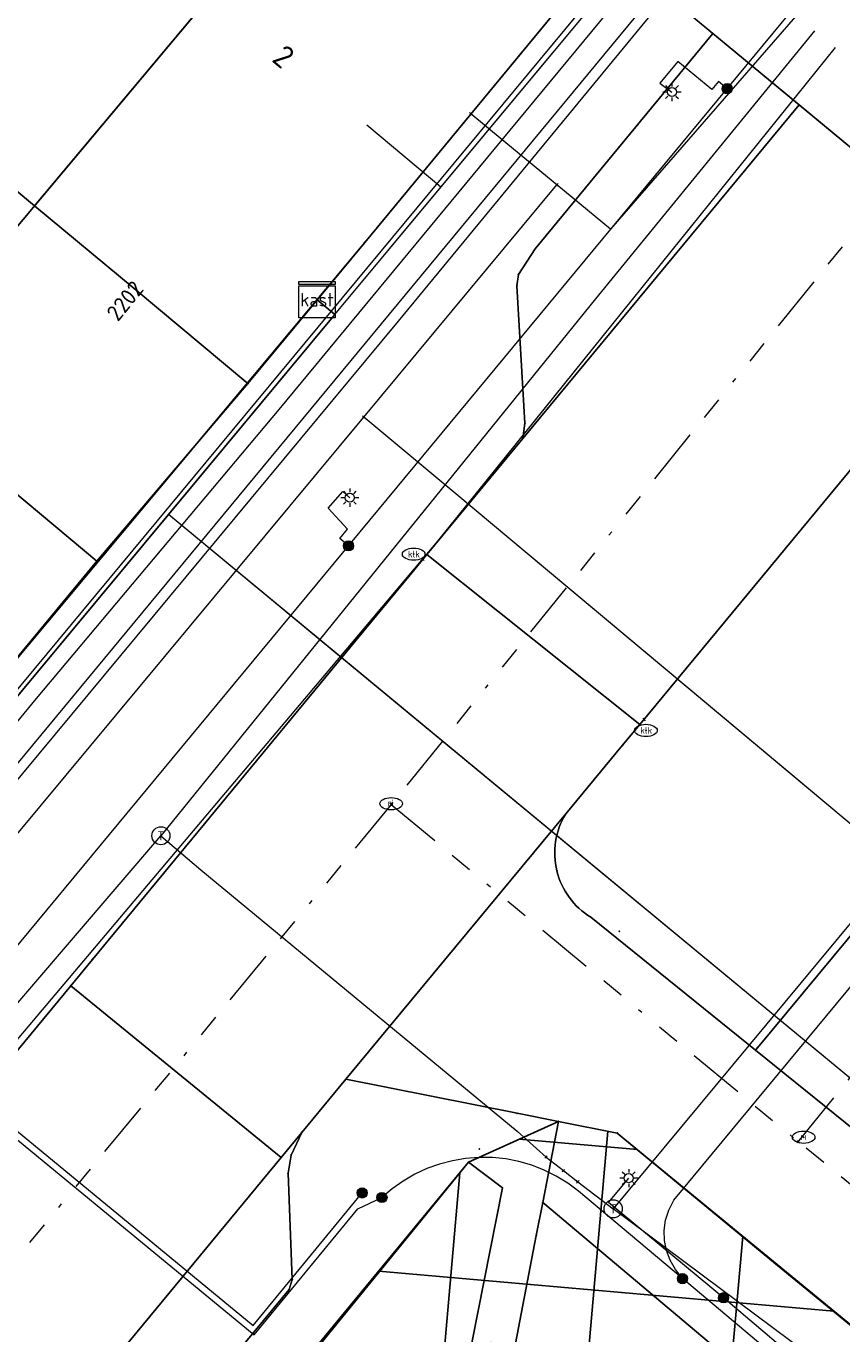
# Model space of a CAD drawing. Header units: metres. Extents: x 94073 to 94369, y 474661 to 474834.
# Tile 17 of 20: x 94174 to 94193, y 474790 to 474819. Entities that reach past the tile are written whole.
import ezdxf
from ezdxf.enums import TextEntityAlignment as Align
from ezdxf.lldxf.tags import DXFTag

# ---------------------------------------------------------------- set-up
doc = ezdxf.new("R2010")
doc.units = ezdxf.units.M
doc.linetypes.add('RI-OVERIG-SO', pattern=[17, 5, -2, 2, -2, 0, -2, 2, -2])
for name, color, linetype in [('A-Klic', 7, 'Continuous'), ('B-WE-AL-PLAATSBEPALINGSPUNT-G', 252, 'Continuous'), ('B-WE-KG-GRENS_PERCEEL-T18', 1, 'Continuous'), ('B-WE-OG-BEBOUWING_HUISNUMMER-T18', 2, 'Continuous'), ('N-Begrenzing speelplek', 10, 'Continuous')]:
    doc.layers.add(name, color=color, linetype=linetype)
for name, color, linetype, lineweight in [('B-WE-GR-BEPLANTING_CULTUUR_HEESTERS-G', 96, 'Continuous', 18), ('B-WE-GR-GROENVOORZIENING-G', 96, 'Continuous', 18), ('B-WE-IE-MEUBILAIR-S', 252, 'Continuous', 18), ('B-WE-KG-GRENS_KADASTRAAL-G', 150, 'KG-KADASTRAAL-SO', 18), ('B-WE-KG-GRENS_PERCEEL-G', 150, 'KG-PERCEEL-SO', 18), ('B-WE-KG-KADASTRAAL_PAND-G', 3, 'Continuous', 18), ('B-WE-KL-DATA-G', 90, 'KL-DATA-N', 20), ('B-WE-KL-DATA_HULPSTUK-S', 90, 'Continuous', 20), ('B-WE-KL-DATA_KABELBED-G', 90, 'Continuous', 20), ('B-WE-KL-DATA_MANTELBUIS-G', 90, 'Continuous', 20), ('B-WE-KL-ET_LS-G', 190, 'KL-LS-N', 20), ('B-WE-KL-ET_LS_HULPSTUK-S', 190, 'Continuous', 20), ('B-WE-KL-ET_MS-G', 130, 'KL-MS-N', 20), ('B-WE-KL-GAS_LD-G', 50, 'KL-GAS-LD-N', 20), ('B-WE-KL-GAS_LD_HULPSTUK-S', 50, 'Continuous', 20), ('B-WE-KL-GAS_LD_MANTELBUIS-G', 50, 'Continuous', 20), ('B-WE-KL-WATER-G', 170, 'KL-WATER-N', 20), ('B-WE-OG-TERREIN_ERF-G', 252, 'Continuous', 18), ('B-WE-RI-VRIJVERVAL-G', 210, 'RI-OVERIG-SO', 18), ('B-WE-RI-VRIJVERVAL_HULPSTUK-S', 210, 'Continuous', 25), ('B-WE-VH-HALFVERHARDING-G', 252, 'Continuous', 18), ('B-WE-VH-OPENVERHARDING_BETONSTRAATSTEEN-G', 252, 'Continuous', 18), ('B-WE-VH-OPENVERHARDING_TEGEL-G', 252, 'Continuous', 18)]:
    doc.layers.add(name, color=color, linetype=linetype, lineweight=lineweight)
doc.styles.add('NLCS-ISO', font='txt')
doc.styles.get("Standard").update_dxf_attribs({"font": 'arial.ttf'})
tags = doc.linetypes.add('KG-KADASTRAAL-SO', pattern='A,5.5,-2,["K",Standard,S=1.8,R=0,X=0,Y=-0.9],-2,5.5,-2,[5,NLCS.SHX,S=0.75,R=0,X=0,Y=0],-2', length=19).pattern_tags.tags
tags[6] = DXFTag(74, 10)
tags = doc.linetypes.add('KG-PERCEEL-SO', pattern='A,5.5,-2,["P",Standard,S=1.8,R=0,X=-0.5,Y=-0.9],-2,5.5,-2,[5,NLCS.SHX,S=0.75,R=0,X=0,Y=0],-2', length=19).pattern_tags.tags
tags[6] = DXFTag(74, 10)
tags = doc.linetypes.add('KL-DATA-N', pattern='A,4,-1,[101,NLCS.shx,S=0.5,R=0,X=0,Y=0],-1,4,-1,["D",Standard,S=1,R=0,X=-0.25,Y=-0.5],-1.5', length=12.5).pattern_tags.tags
tags[18] = DXFTag(74, 10)
tags = doc.linetypes.add('KL-GAS-LD-N', pattern='A,4,-1,[69,NLCS.shx,S=0.5,R=0,X=0,Y=0],-1,4,-1,["L",Standard,S=1,R=0,X=0.25,Y=-0.5],-2', length=13).pattern_tags.tags
tags[18] = DXFTag(74, 10)
tags = doc.linetypes.add('KL-LS-N', pattern='A,4,-1,[103,NLCS.shx,S=0.75,R=0,X=0,Y=0],-1,4,-1,["L",Standard,S=1,R=0,X=0,Y=-0.5],-2', length=13).pattern_tags.tags
tags[18] = DXFTag(74, 10)
tags = doc.linetypes.add('KL-MS-N', pattern='A,4,-1,[103,NLCS.shx,S=0.75,R=0,X=0,Y=0],-1,4,-1,["M",Standard,S=1,R=0,X=0,Y=-0.5],-2', length=13).pattern_tags.tags
tags[18] = DXFTag(74, 10)
doc.linetypes.add('KL-WATER-N', pattern='A,7,-0.5,[168,NLCS.shx,S=0.75,R=0,X=0.75,Y=0],-2', length=9.5)

# ---------------------------------------------------------------- blocks, each defined once
blk = doc.blocks.new('SIE-MEUBILAIR_PUT_KOLK-SO')
blk.add_ellipse((0, 0), major_axis=(1.25, 0), ratio=0.54)
at = {"style": 'NLCS-ISO'}
blk.add_text('klk', height=0.75, dxfattribs=at).set_placement((0.03, 0), align=Align.MIDDLE_CENTER)
blk = doc.blocks.new('SIE-MEUBILAIR_PUT_RIOOLPUT-SO')
blk.add_ellipse((0, 0), major_axis=(1.25, 0), ratio=0.54)
at = {"style": 'NLCS-ISO'}
blk.add_text('ri', height=0.75, dxfattribs=at).set_placement((-0.04, 0.07), align=Align.MIDDLE_CENTER)
blk = doc.blocks.new('SKL-WTB_HULP_T STUK-SO')
at = {"color": 0, "linetype": 'ByBlock', "lineweight": 18}
blk.add_circle((0, 0), 1, dxfattribs=at)
at = {"color": 0, "linetype": 'ByBlock', "lineweight": -2, "style": 'NLCS-ISO'}
blk.add_text('T', height=1, dxfattribs=at).set_placement((0, 0), align=Align.MIDDLE_CENTER)
at = {"color": 0, "linetype": 'ByBlock', "lineweight": 18, "style": 'NLCS-ISO', "flags": 1}
for tag, p in [('TYPE', (1.5, 0)), ('LABEL', (1.5, -1.5)), ('OMSCHRIJVING', (1.5, -3))]:
    blk.add_attdef(tag, p, '', height=1, dxfattribs=at)
blk = doc.blocks.new('SKL-WTB_HULP_OVERIG-SO')
at = {"color": 0, "linetype": 'ByBlock', "lineweight": 18}
for points in [[(-0.14, 0.14), (0.14, -0.14)], [(0.14, 0.14), (-0.14, -0.14)]]:
    blk.add_lwpolyline(points, dxfattribs=at)
at = {"color": 0, "linetype": 'ByBlock', "lineweight": 18, "style": 'NLCS-ISO', "flags": 1}
for tag, p in [('TYPE', (1.5, 0)), ('LABEL', (1.5, -1.5)), ('OMSCHRIJVING', (1.5, -3))]:
    blk.add_attdef(tag, p, '', height=1, dxfattribs=at)
blk = doc.blocks.new('SIE-MEUBILAIR_PAAL_LICHTMAST-SO')
for points in [[(-0.62, 0), (-1, 0)], [(-0.71, 0.71), (-0.44, 0.44)], [(0, 1), (0, 0.62)], [(0.44, 0.44), (0.71, 0.71)], [(1, 0), (0.62, 0)], [(-0.71, -0.71), (-0.44, -0.44)], [(0, -0.62), (0, -1)], [(0.44, -0.44), (0.71, -0.71)]]:
    blk.add_lwpolyline(points)
blk.add_circle((0, 0), 0.5)
blk = doc.blocks.new('SKL-WTB_HULP_MOF-SO')
at = {"linetype": 'ByBlock', "lineweight": 18}
h = blk.add_hatch(color=0, dxfattribs=at)
h.dxf.hatch_style = 1
h.paths.add_polyline_path([(-0.5625, 0, 1), (0.5625, 0, 1)])
at = {"color": 0, "linetype": 'ByBlock', "lineweight": 18}
blk.add_circle((0, 0), 0.5625, dxfattribs=at)
at = {"color": 0, "linetype": 'ByBlock', "lineweight": 18, "style": 'NLCS-ISO', "flags": 1}
for tag, p in [('TYPE', (1.5, 0)), ('LABEL', (1.5, -1.5)), ('OMSCHRIJVING', (1.5, -3))]:
    blk.add_attdef(tag, p, '', height=1, dxfattribs=at)
blk = doc.blocks.new('SRI-HULP_OVERIG-SO')
at = {"color": 0, "linetype": 'ByBlock', "lineweight": 18}
for points in [[(-0.14, 0.14), (0.14, -0.14)], [(0.14, 0.14), (-0.14, -0.14)]]:
    blk.add_lwpolyline(points, dxfattribs=at)
at = {"color": 0, "linetype": 'ByBlock', "lineweight": 18, "style": 'NLCS-ISO', "flags": 1}
for tag, p in [('TYPE', (1.5, 0)), ('LABEL', (1.5, -1.5)), ('OMSCHRIJVING', (1.5, -3))]:
    blk.add_attdef(tag, p, '', height=1, dxfattribs=at)
blk = doc.blocks.new('SKL-WTB_HULP_KAST-SO')
at = {"color": 0, "linetype": 'ByBlock', "lineweight": 18}
for points in [[(-2, 2), (2, 2), (2, 1.68), (-2, 1.68)], [(-2, 1.52), (2, 1.52), (2, -2), (-2, -2)]]:
    blk.add_lwpolyline(points, close=True, dxfattribs=at)
at = {"color": 0, "linetype": 'ByBlock', "lineweight": 18, "style": 'NLCS-ISO'}
blk.add_text('kast', height=1.5, dxfattribs=at).set_placement((0, 0), align=Align.MIDDLE_CENTER)
at = {"color": 0, "linetype": 'ByBlock', "lineweight": 18, "style": 'NLCS-ISO', "flags": 1}
for tag, p in [('TYPE', (2.5, 0)), ('LABEL', (2.5, -1.5)), ('OMSCHRIJVING', (2.5, -3))]:
    blk.add_attdef(tag, p, '', height=1, dxfattribs=at)
blk = doc.blocks.new('A$C8e28291b')
at = {"layer": 'B-WE-KL-DATA-G', "ltscale": 0.25, "flags": 128}
for points in [[(94188.559, 474821.752), (94171.076, 474800.695), (94167.731, 474796.425), (94162.68, 474800.516)], [(94180.901, 474813.144), (94181.294, 474812.817), (94188.665, 474821.667)], [(94180.901, 474813.144), (94181.294, 474812.817), (94188.665, 474821.667)], [(94180.901, 474813.144), (94181.294, 474812.817), (94188.665, 474821.667)], [(94180.901, 474813.144), (94181.294, 474812.817), (94188.665, 474821.667)], [(94180.901, 474813.144), (94181.294, 474812.817), (94188.665, 474821.667)], [(94180.901, 474813.144), (94181.294, 474812.817), (94188.665, 474821.667)], [(94189.356, 474821.116), (94168.8, 474796.3), (94155.1, 474779.8), (94154.6, 474779.1), (94154.3, 474778.2), (94153.9, 474774.3), (94152.3, 474771.7), (94152.2, 474771.5), (94152, 474771.3), (94151.9, 474771.1), (94151.6, 474770.9), (94151.4, 474770.8), (94151.1, 474770.6), (94150.9, 474770.5), (94150.6, 474770.4), (94150.4, 474770.3), (94150, 474770.3), (94149.8, 474770.3), (94149.4, 474770.3), (94149.2, 474770.3), (94149, 474770.3), (94148.9, 474770.4), (94148.5, 474770.5), (94148.3, 474770.6), (94148, 474770.8), (94147.8, 474770.9), (94147.5, 474771.1), (94147.4, 474771.3), (94147.3, 474771.4), (94130.732, 474784.849)], [(94180.901, 474813.144), (94181.294, 474812.817), (94183.64, 474815.634), (94182, 474817)], [(94180.901, 474813.144), (94181.294, 474812.817), (94170.672, 474800.064), (94151.891, 474777.271), (94154.482, 474775.137), (94135.946, 474752.761), (94101.646, 474711.38), (94088.81, 474719.964), (94082.052, 474724.479), (94078.855, 474719.693), (94078.19, 474720.165), (94078.907, 474721.174)], [(94180.901, 474813.144), (94181.294, 474812.817), (94170.672, 474800.064), (94168.002, 474796.824), (94151.998, 474810.009)], [(94180.901, 474813.144), (94181.294, 474812.817), (94170.672, 474800.064), (94168.002, 474796.824), (94151.998, 474810.009)], [(94180.901, 474813.144), (94181.294, 474812.817), (94170.672, 474800.064), (94168.002, 474796.824), (94151.998, 474810.009)], [(94180.901, 474813.144), (94181.294, 474812.817), (94170.672, 474800.064), (94168.002, 474796.824), (94151.998, 474810.009)], [(94180.901, 474813.144), (94181.294, 474812.817), (94170.672, 474800.064), (94168.002, 474796.824), (94151.998, 474810.009)], [(94152, 474802), (94154.436, 474802.04), (94154.968, 474802.686), (94155.508, 474802.241), (94157.902, 474805.145), (94168.002, 474796.824), (94170.672, 474800.064), (94181.294, 474812.817), (94180.901, 474813.144)], [(94156, 474798), (94158.292, 474798.858), (94161.22, 474802.412), (94168.002, 474796.824), (94170.672, 474800.064), (94181.294, 474812.817), (94180.901, 474813.144)], [(94159, 474790), (94161.013, 474788.341), (94170.672, 474800.064), (94181.294, 474812.817), (94180.901, 474813.144)], [(94204.521, 474809.026), (94193.295, 474795.439), (94177.613, 474808.397), (94181.294, 474812.817), (94180.901, 474813.144)]]:
    blk.add_lwpolyline(points, dxfattribs=at)
at = {"layer": 'B-WE-KL-DATA_KABELBED-G', "ltscale": 0.25, "flags": 128}
for points in [[(94183.64, 474815.634), (94188.665, 474821.667)], [(94149.494, 474770.895), (94148.856, 474772.81), (94164.268, 474791.654), (94165.386, 474793.02), (94174.695, 474804.331), (94180.064, 474810.715), (94184.995, 474816.679), (94187.686, 474819.932), (94188.929, 474821.432)], [(94191.479, 474819.4), (94187.388, 474814.705), (94186.204, 474815.681)], [(94186.204, 474815.681), (94184.995, 474816.679), (94184.303, 474817.25)], [(94183.64, 474815.634), (94182, 474817)], [(94181.933, 474810.551), (94181.934, 474810.552), (94186.204, 474815.681)], [(94181.294, 474812.817), (94183.64, 474815.634)], [(94180.901, 474813.144), (94181.294, 474812.817)], [(94177.613, 474808.397), (94181.294, 474812.817)], [(94165.441, 474790.697), (94166.542, 474792.065), (94181.933, 474810.551)], [(94200.021, 474795.435), (94200.02, 474795.436), (94199.466, 474795.905), (94199.257, 474796.081), (94198.352, 474796.837), (94197.038, 474797.935), (94194.34, 474800.188), (94193.708, 474800.716), (94183.97, 474808.852), (94181.934, 474810.552), (94181.933, 474810.552)], [(94191.89, 474802.235), (94183.97, 474808.852)], [(94170.672, 474800.064), (94177.613, 474808.397)], [(94181.484, 474805.198), (94177.613, 474808.397)], [(94186.88, 474800.739), (94181.484, 474805.198)], [(94199.315, 474802.725), (94193.295, 474795.439), (94186.88, 474800.739)]]:
    blk.add_lwpolyline(points, dxfattribs=at)
at = {"layer": 'B-WE-KL-DATA_MANTELBUIS-G', "ltscale": 0.25, "flags": 128}
for points in [[(94191.89, 474802.235), (94183.97, 474808.852)], [(94186.88, 474800.739), (94181.484, 474805.198)]]:
    blk.add_lwpolyline(points, dxfattribs=at)
at = {"layer": 'B-WE-KL-ET_LS-G', "ltscale": 0.25, "flags": 128}
for points in [[(94172.011, 474795.989), (94171.961, 474796.083), (94171.929, 474796.186), (94171.922, 474796.411), (94171.953, 474796.537), (94172.035, 474796.649), (94172.165, 474796.742), (94172.338, 474796.815), (94172.456, 474796.837), (94172.565, 474796.882), (94172.664, 474796.949), (94172.752, 474797.038), (94191.377, 474819.505)], [(94189.97, 474817.808), (94189.778, 474817.968), (94189.628, 474817.787), (94188.878, 474818.41), (94188.482, 474817.929), (94188.749, 474817.734)], [(94188.981, 474791.513), (94188.826, 474791.715), (94188.707, 474791.924), (94188.626, 474792.138), (94188.582, 474792.357), (94188.577, 474792.579), (94188.609, 474792.802), (94188.679, 474793.024), (94188.787, 474793.245), (94202.927, 474810.297)], [(94181.595, 474807.705), (94181.402, 474807.865), (94181.575, 474808.072), (94181.147, 474808.54), (94181.469, 474808.91), (94181.626, 474808.77)], [(94172.011, 474795.989), (94172.327, 474796.373), (94179.486, 474790.477), (94181.9, 474793.407)], [(94130.934, 474785.087), (94137.905, 474779.353), (94149.91, 474769.485), (94155.167, 474775.324), (94160.016, 474781.554), (94167.99, 474790.872), (94172.348, 474796.162), (94179.508, 474790.269), (94181.805, 474793.055), (94182.336, 474793.307)], [(94188.981, 474791.513), (94186.681, 474793.449), (94186.443, 474793.626), (94186.19, 474793.781), (94185.925, 474793.912), (94185.649, 474794.02), (94185.364, 474794.102), (94185.073, 474794.158), (94184.778, 474794.188), (94184.482, 474794.192), (94184.186, 474794.169), (94183.894, 474794.12), (94183.608, 474794.044), (94183.329, 474793.944), (94183.06, 474793.819), (94182.804, 474793.67), (94182.562, 474793.499), (94182.336, 474793.307)], [(94189.889, 474791.091), (94187.347, 474793.195), (94187.793, 474793.734)], [(94223.297, 474762.733), (94221.672, 474764.086), (94205.285, 474777.736), (94202.05, 474780.304), (94192.813, 474788.288), (94188.981, 474791.513)], [(94191.807, 474789.135), (94191.974, 474789.321), (94189.889, 474791.091)]]:
    blk.add_lwpolyline(points, dxfattribs=at)
at = {"layer": 'B-WE-KL-ET_MS-G', "ltscale": 0.25, "flags": 128}
blk.add_lwpolyline([(94189.533, 474820.975), (94182.695, 474812.674), (94155.279, 474779.688), (94154.737, 474778.99), (94154.459, 474778.152), (94154.105, 474774.206), (94152.615, 474771.744), (94152.507, 474771.576), (94152.389, 474771.415), (94152.262, 474771.26), (94152.127, 474771.113), (94151.984, 474770.974), (94151.834, 474770.843), (94151.676, 474770.72), (94151.511, 474770.607), (94151.341, 474770.502), (94151.165, 474770.408), (94150.983, 474770.324), (94150.798, 474770.25), (94150.608, 474770.186), (94150.416, 474770.134), (94150.22, 474770.092), (94150.03, 474770.072), (94149.84, 474770.062), (94149.649, 474770.064), (94149.458, 474770.075), (94149.268, 474770.097), (94149.08, 474770.13), (94148.894, 474770.172), (94148.71, 474770.225), (94148.53, 474770.288), (94148.353, 474770.361), (94148.181, 474770.443), (94148.013, 474770.535), (94147.851, 474770.636), (94147.694, 474770.746), (94147.544, 474770.863), (94147.401, 474770.99), (94147.264, 474771.123), (94147.135, 474771.264), (94130.611, 474784.706)], dxfattribs=at)
at = {"layer": 'B-WE-KL-GAS_LD-G', "ltscale": 0.25, "flags": 128}
for points in [[(94191.904, 474819.085), (94187.06, 474813.167), (94177.448, 474801.3)], [(94202.237, 474810.847), (94187.449, 474793.056)], [(94171.646, 474794.534), (94177.448, 474801.3)], [(94177.448, 474801.3), (94178.335, 474800.549), (94185.328, 474794.774), (94185.965, 474794.201)], [(94185.965, 474794.201), (94186.348, 474793.9)], [(94186.348, 474793.9), (94186.669, 474793.654)], [(94186.669, 474793.654), (94187.449, 474793.056)], [(94204.48, 474780.012), (94201.739, 474782.336), (94200.793, 474783.116), (94187.449, 474793.056)]]:
    blk.add_lwpolyline(points, dxfattribs=at)
at = {"layer": 'B-WE-KL-GAS_LD_MANTELBUIS-G', "ltscale": 0.25, "flags": 128}
blk.add_lwpolyline([(94178.335, 474800.549), (94185.328, 474794.774)], dxfattribs=at)
at = {"layer": 'B-WE-KL-WATER-G', "ltscale": 0.25, "flags": 128}
blk.add_lwpolyline([(94192.361, 474818.721), (94187.439, 474812.616), (94183.563, 474807.807), (94173.785, 474796.234), (94172.099, 474794.239), (94164.552, 474785.308), (94140.271, 474756.573), (94138.179, 474754.049), (94137.176, 474752.839), (94136.438, 474751.956), (94136.278, 474751.764), (94134.743, 474749.927), (94134.409, 474749.523), (94130.818, 474745.184), (94128.938, 474742.912), (94128.494, 474742.376), (94126.736, 474740.252), (94123.145, 474735.914), (94121.161, 474733.517), (94121.002, 474733.325), (94118.547, 474730.359), (94117.943, 474729.608), (94108.651, 474718.062), (94105.899, 474714.643), (94105.171, 474713.739), (94098.796, 474705.816), (94098.476, 474705.431), (94096.642, 474703.073)], dxfattribs=at)
at = {"layer": 'B-WE-RI-VRIJVERVAL-G', "ltscale": 0.25, "flags": 128}
for points in [[(94194.619, 474816.92), (94182.54, 474801.99)], [(94191.54, 474794.54), (94203.821, 474809.585)], [(94182.54, 474801.99), (94173.74, 474791.34)], [(94182.54, 474801.99), (94191.54, 474794.54)], [(94206.9, 474781.92), (94191.54, 474794.54)]]:
    blk.add_lwpolyline(points, dxfattribs=at)
at = {"layer": 'B-WE-IE-MEUBILAIR-S', "xscale": 0.2, "yscale": 0.2, "zscale": 0.2}
for p in [(94188.749, 474817.734), (94181.626, 474808.77), (94187.793, 474793.734)]:
    blk.add_blockref('SIE-MEUBILAIR_PAAL_LICHTMAST-SO', p, dxfattribs=at)
at = {"layer": 'B-WE-KL-DATA_HULPSTUK-S', "xscale": 0.2, "yscale": 0.2, "zscale": 0.2}
for name, p in [('SKL-WTB_HULP_OVERIG-SO', (94184.303, 474817.25)), ('SKL-WTB_HULP_OVERIG-SO', (94186.204, 474815.681)), ('SKL-WTB_HULP_KAST-SO', (94180.901, 474813.144)), ('SKL-WTB_HULP_OVERIG-SO', (94181.933, 474810.552))]:
    blk.add_blockref(name, p, dxfattribs=at)
at = {"layer": 'B-WE-KL-ET_LS_HULPSTUK-S', "xscale": 0.2, "yscale": 0.2, "zscale": 0.2}
for p in [(94189.97, 474817.808), (94181.595, 474807.705), (94181.9, 474793.407), (94182.336, 474793.307), (94188.981, 474791.513), (94189.889, 474791.091)]:
    blk.add_blockref('SKL-WTB_HULP_MOF-SO', p, dxfattribs=at)
at = {"layer": 'B-WE-KL-GAS_LD_HULPSTUK-S', "xscale": 0.2, "yscale": 0.2, "zscale": 0.2}
for name, p in [('SKL-WTB_HULP_T STUK-SO', (94177.448, 474801.3)), ('SKL-WTB_HULP_OVERIG-SO', (94185.965, 474794.201)), ('SKL-WTB_HULP_OVERIG-SO', (94186.348, 474793.9)), ('SKL-WTB_HULP_OVERIG-SO', (94186.669, 474793.654)), ('SKL-WTB_HULP_T STUK-SO', (94187.449, 474793.056))]:
    blk.add_blockref(name, p, dxfattribs=at)
at = {"layer": 'B-WE-RI-VRIJVERVAL_HULPSTUK-S', "xscale": 0.2, "yscale": 0.2, "zscale": 0.2}
for p in [(94183.24, 474807.41), (94188.13, 474803.87), (94182.54, 474801.99), (94191.54, 474794.54)]:
    blk.add_blockref('SRI-HULP_OVERIG-SO', p, dxfattribs=at)

msp = doc.modelspace()

# ---------------------------------------------------------------- hatches: boundary and pattern name
at = {"layer": 'N-Begrenzing speelplek'}
h = msp.add_hatch(dxfattribs=at)
h.set_pattern_fill('ANSI37', color=256, angle=40)
edge = h.paths.add_edge_path()
edge.add_line((94149.97, 474718.54), (94134.241, 474699.882))
edge.add_line((94134.241, 474699.882), (94120.002, 474711.736))
edge.add_arc((94123.461, 474716.499), 5.886, 140.8922, 234.0162, ccw=False)
edge.add_line((94118.893, 474720.212), (94130.813, 474734.671))
edge.add_line((94130.813, 474734.671), (94132.713, 474731.658))
edge.add_line((94132.713, 474731.658), (94184.252, 474794.085))
edge.add_line((94184.252, 474794.085), (94186.238, 474794.988))
edge.add_line((94186.238, 474794.988), (94187.54, 474794.73))
edge.add_line((94187.54, 474794.73), (94201.444, 474783.317))
edge.add_line((94201.444, 474783.317), (94201.137, 474781.838))
edge.add_line((94201.137, 474781.838), (94200.975, 474780.181))
edge.add_line((94200.975, 474780.181), (94183.595, 474759.22))
edge.add_line((94183.595, 474759.22), (94175.869, 474749.877))
edge.add_line((94175.869, 474749.877), (94172.03, 474753.169))
edge.add_line((94172.03, 474753.169), (94146.46, 474722.24))
edge.add_line((94146.46, 474722.24), (94146.172, 474721.795))
edge.add_line((94146.172, 474721.795), (94149.97, 474718.54))
h.paths.add_polyline_path([(94153.002, 474736.082), (94165.912, 474752.418), (94158.263, 474758.463), (94145.353, 474742.127)], flags=24)

# ---------------------------------------------------------------- linework, layer by layer
at = {"layer": 'B-WE-AL-PLAATSBEPALINGSPUNT-G'}
for p in [(94174.652, 474815.221), (94181.957, 474814.41), (94185.724, 474814.266), (94185.353, 474813.703), (94176.858, 474813.39), (94185.321, 474813.451), (94179.373, 474811.292), (94185.499, 474810.416), (94185.452, 474810.08), (94176.035, 474807.37), (94183.038, 474807.522), (94183.329, 474807.513), (94182.995, 474807.109), (94181.761, 474805.616), (94188.038, 474803.758), (94188.174, 474803.627), (94187.657, 474803.298), (94182.539, 474802.008), (94186.4, 474801.781), (94186.204, 474800.526), (94186.953, 474799.501), (94187.582, 474799.186), (94175.935, 474798.568), (94175.455, 474797.987), (94190.637, 474796.616), (94190.593, 474796.563), (94181.537, 474795.918), (94185.326, 474795.168), (94186.238, 474794.988), (94180.562, 474794.743), (94187.54, 474794.73), (94191.661, 474794.638), (94184.49, 474794.377), (94180.106, 474794.192), (94180.326, 474794.242), (94184.252, 474794.085), (94180.262, 474793.842), (94185, 474793.52), (94185.891, 474793.198), (94183.098, 474792.672), (94185.75, 474792.47), (94191.037, 474791.841), (94180.352, 474791.493), (94180.283, 474791.27)]:
    msp.add_point(p, dxfattribs=at)
at = {"layer": 'B-WE-GR-BEPLANTING_CULTUUR_HEESTERS-G'}
for points in [[(94184.19, 474789.428), (94185, 474793.52), (94184.252, 474794.085), (94183.098, 474792.672), (94166.994, 474772.945), (94169.131, 474771.24)], [(94198.629, 474782.274), (94194.637, 474785.837), (94189.572, 474790.1), (94185.891, 474793.198), (94185.75, 474792.47), (94185.221, 474789.737), (94186.473, 474788.732), (94189.162, 474786.575), (94197.335, 474779.717), (94198.493, 474781.037), (94197.975, 474781.493)]]:
    msp.add_lwpolyline(points, close=True, dxfattribs=at)
at = {"layer": 'B-WE-GR-GROENVOORZIENING-G'}
msp.add_lwpolyline([(94201.279, 474809.412), (94196.201, 474813.611), (94188.038, 474803.758), (94187.657, 474803.298), (94186.4, 474801.781, 0.414554), (94186.953, 474799.501), (94190.593, 474796.563), (94190.637, 474796.616)], format="xyb", close=True, dxfattribs=at)
at = {"layer": 'B-WE-KG-GRENS_KADASTRAAL-G'}
for points in [[(94168.14, 474807.479), (94169.569, 474809.082), (94171.574, 474811.549), (94182.677, 474824.795)], [(94172.871, 474803.555), (94181.957, 474814.41), (94187.346, 474820.933)]]:
    msp.add_lwpolyline(points, dxfattribs=at)
at = {"layer": 'B-WE-KG-GRENS_PERCEEL-G'}
for points in [[(94182.677, 474824.795), (94179.03, 474827.81), (94163.648, 474811.203), (94168.14, 474807.479), (94169.569, 474809.082), (94171.574, 474811.549)], [(94187.346, 474820.933), (94182.677, 474824.795), (94171.574, 474811.549), (94169.569, 474809.082), (94168.14, 474807.479), (94172.871, 474803.555), (94181.957, 474814.41)]]:
    msp.add_lwpolyline(points, close=True, dxfattribs=at)
msp.add_lwpolyline([(94188.1, 474756.791), (94204.837, 474777.198), (94196.943, 474798.868), (94200.827, 474803.545), (94201.241, 474804.043), (94203.895, 474807.249), (94187.346, 474820.933), (94181.957, 474814.41), (94172.871, 474803.555), (94167.323, 474796.623), (94167.065, 474796.326), (94164.691, 474793.592), (94153.936, 474780.534), (94150.703, 474776.638), (94140.749, 474759.125), (94135.443, 474752.757)], dxfattribs=at)
at = {"layer": 'B-WE-KG-KADASTRAAL_PAND-G'}
for points in [[(94178.648, 474827.398), (94173.268, 474821.589), (94174.887, 474820.251), (94172.308, 474817.168), (94174.652, 474815.221), (94182.318, 474824.366)], [(94178.648, 474827.398), (94173.268, 474821.589), (94174.887, 474820.251), (94172.308, 474817.168), (94174.652, 474815.221), (94182.318, 474824.366)], [(94174.652, 474815.221), (94176.858, 474813.39), (94179.373, 474811.292), (94181.957, 474814.41), (94186.992, 474820.505), (94182.318, 474824.366)], [(94174.652, 474815.221), (94176.858, 474813.39), (94179.373, 474811.292), (94181.957, 474814.41), (94186.992, 474820.505), (94182.318, 474824.366)], [(94171.354, 474811.279), (94169.569, 474809.082), (94169.307, 474808.788), (94174.001, 474804.905), (94176.035, 474807.37), (94171.362, 474811.272)]]:
    msp.add_lwpolyline(points, close=True, dxfattribs=at)
at = {"layer": 'B-WE-OG-TERREIN_ERF-G'}
msp.add_lwpolyline([(94173.268, 474821.589), (94167.053, 474814.879), (94168.932, 474813.315), (94169.624, 474814.178), (94172.073, 474812.131), (94171.362, 474811.272), (94176.035, 474807.37), (94179.373, 474811.292), (94176.858, 474813.39), (94174.652, 474815.221), (94172.308, 474817.168), (94174.887, 474820.251)], close=True, dxfattribs=at)
at = {"layer": 'B-WE-VH-HALFVERHARDING-G'}
msp.add_lwpolyline([(94201.444, 474783.317), (94191.037, 474791.841), (94187.54, 474794.73), (94186.238, 474794.988), (94185.891, 474793.198), (94189.572, 474790.1), (94194.637, 474785.837), (94198.629, 474782.274), (94198.749, 474782.253), (94201.137, 474781.838)], close=True, dxfattribs=at)
at = {"layer": 'B-WE-VH-OPENVERHARDING_BETONSTRAATSTEEN-G'}
for points in [[(94191.56, 474817.448), (94189.651, 474819.028), (94185.724, 474814.266), (94185.353, 474813.703), (94185.321, 474813.451), (94185.499, 474810.416), (94185.452, 474810.08)], [(94196.201, 474813.611), (94191.56, 474817.448), (94185.452, 474810.08), (94183.329, 474807.513), (94188.038, 474803.758)], [(94181.537, 474795.918), (94186.4, 474801.781), (94187.657, 474803.298), (94188.038, 474803.758), (94183.329, 474807.513), (94182.995, 474807.109), (94181.761, 474805.616), (94175.935, 474798.568), (94175.455, 474797.987), (94180.106, 474794.192), (94180.562, 474794.743)], [(94180.106, 474794.192), (94175.455, 474797.987), (94170.05, 474791.45), (94158.457, 474777.651), (94158.271, 474777.178), (94117.415, 474728.021), (94115.456, 474725.555), (94120.121, 474721.744), (94122.061, 474724.166), (94130.813, 474734.671), (94133.111, 474737.39), (94155.301, 474764.275), (94157.39, 474766.716)], [(94133.111, 474737.39), (94133.938, 474737.988), (94136.179, 474738.273), (94136.381, 474738.324), (94136.648, 474738.54), (94154.825, 474760.474), (94160.682, 474767.624), (94180.283, 474791.27), (94180.352, 474791.493), (94180.262, 474793.842), (94180.326, 474794.242), (94180.562, 474794.743), (94180.106, 474794.192), (94157.39, 474766.716), (94155.301, 474764.275)]]:
    msp.add_lwpolyline(points, close=True, dxfattribs=at)
msp.add_lwpolyline([(94214.291, 474772.711), (94216.42, 474775.26), (94216.924, 474775.897, -0.36276), (94215.805, 474775.733), (94213.136, 474777.936), (94197.85, 474790.59), (94193.224, 474794.439), (94190.593, 474796.563), (94186.953, 474799.501, -0.414554), (94186.4, 474801.781), (94181.537, 474795.918), (94185.326, 474795.168), (94186.238, 474794.988), (94187.54, 474794.73), (94191.037, 474791.841), (94201.444, 474783.317), (94206.983, 474778.665), (94207.101, 474778.567)], format="xyb", close=True, dxfattribs=at)
at = {"layer": 'B-WE-VH-OPENVERHARDING_TEGEL-G'}
for points in [[(94158.274, 474781.03), (94166.079, 474790.51), (94166.401, 474790.64), (94169.699, 474791.116), (94170.05, 474791.45), (94175.455, 474797.987), (94175.935, 474798.568), (94181.761, 474805.616), (94182.995, 474807.109), (94183.329, 474807.513), (94185.452, 474810.08), (94185.499, 474810.416), (94185.321, 474813.451), (94185.353, 474813.703), (94185.724, 474814.266), (94189.651, 474819.028), (94187.339, 474820.94)], [(94186.992, 474820.505), (94181.957, 474814.41), (94179.373, 474811.292), (94176.035, 474807.37), (94174.001, 474804.905), (94172.794, 474803.59), (94170.107, 474800.354), (94167.745, 474797.424), (94166.948, 474796.435), (94164.691, 474793.592), (94159.592, 474787.403)], [(94139.281, 474739.564), (94165.837, 474771.55), (94166.994, 474772.945), (94183.098, 474792.672), (94184.252, 474794.085), (94185, 474793.52), (94184.19, 474789.428), (94184.755, 474790.11), (94185.221, 474789.737), (94185.75, 474792.47), (94185.891, 474793.198), (94186.238, 474794.988), (94185.326, 474795.168), (94181.537, 474795.918), (94180.562, 474794.743), (94180.326, 474794.242), (94180.262, 474793.842), (94180.352, 474791.493), (94180.283, 474791.27), (94160.682, 474767.624), (94154.825, 474760.474), (94136.648, 474738.54)]]:
    msp.add_lwpolyline(points, dxfattribs=at)
msp.add_lwpolyline([(94203.876, 474807.264), (94201.279, 474809.412), (94190.637, 474796.616), (94190.593, 474796.563), (94193.224, 474794.439), (94196.258, 474798.044)], close=True, dxfattribs=at)
at = {"layer": 'N-Begrenzing speelplek'}
msp.add_lwpolyline([(94149.97, 474718.54), (94134.241, 474699.882), (94120.002, 474711.736, -0.430275), (94118.893, 474720.212), (94130.813, 474734.671), (94132.713, 474731.658), (94184.252, 474794.085), (94186.238, 474794.988), (94187.54, 474794.73), (94201.444, 474783.317), (94201.137, 474781.838), (94200.975, 474780.181), (94183.595, 474759.22), (94175.869, 474749.877), (94172.03, 474753.169), (94146.46, 474722.24), (94146.172, 474721.795), (94149.97, 474718.54)], format="xyb", close=True, dxfattribs=at)

# ---------------------------------------------------------------- block references
at = {"layer": 'A-Klic'}
msp.add_blockref('A$C8e28291b', (0, 0), dxfattribs=at)
at = {"layer": 'B-WE-IE-MEUBILAIR-S', "xscale": 0.2, "yscale": 0.2, "zscale": 0.2}
for name, p in [('SIE-MEUBILAIR_PUT_KOLK-SO', (94183.038, 474807.522)), ('SIE-MEUBILAIR_PUT_KOLK-SO', (94188.174, 474803.627)), ('SIE-MEUBILAIR_PUT_RIOOLPUT-SO', (94182.539, 474802.008)), ('SIE-MEUBILAIR_PUT_RIOOLPUT-SO', (94191.661, 474794.638))]:
    msp.add_blockref(name, p, dxfattribs=at)

# ---------------------------------------------------------------- texts
at = {"layer": 'B-WE-KG-GRENS_PERCEEL-T18', "ltscale": 0.2, "style": 'NLCS-ISO'}
msp.add_text('2202', height=0.36, rotation=50.9, dxfattribs=at).set_placement((94176.654, 474813.12), align=Align.MIDDLE_CENTER)
at = {"layer": 'B-WE-OG-BEBOUWING_HUISNUMMER-T18', "ltscale": 0.2, "style": 'NLCS-ISO'}
msp.add_text('2', height=0.5, rotation=-39.6, dxfattribs=at).set_placement((94180.162, 474818.518), align=Align.MIDDLE_CENTER)

doc.saveas('drawing.dxf')
